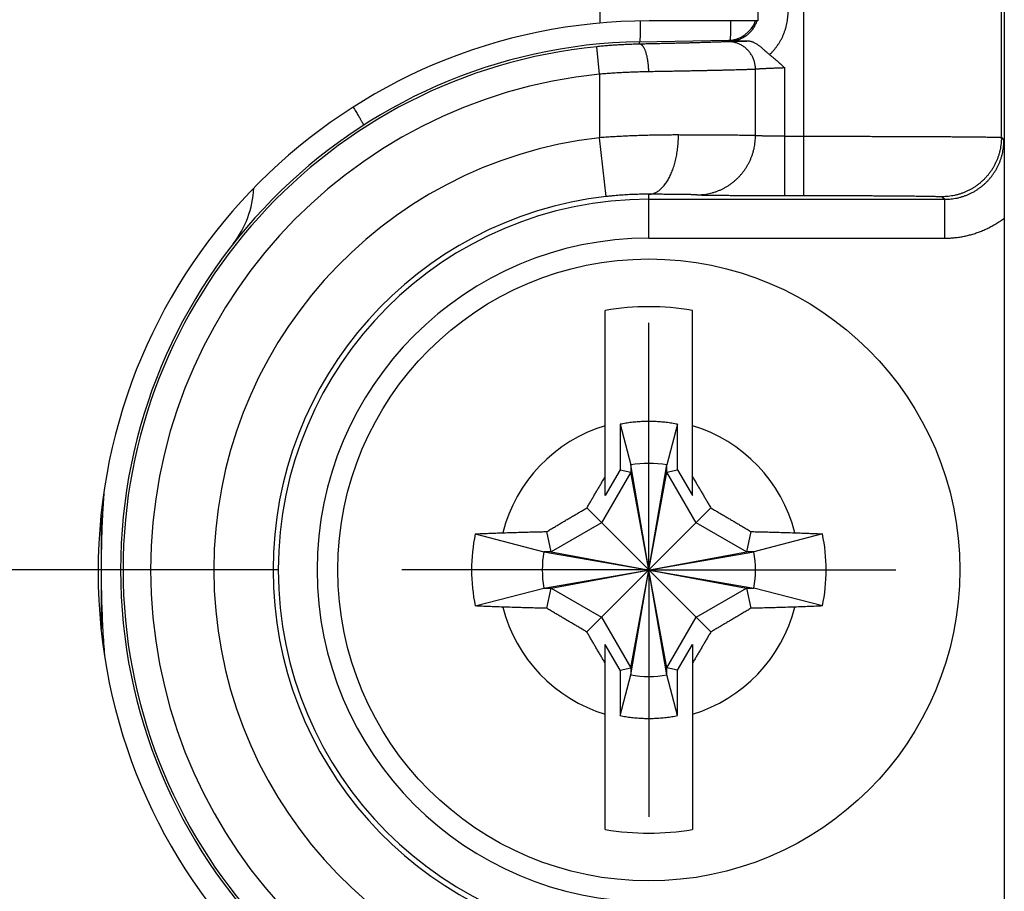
# Model space of a CAD drawing. Header units: inches. Extents: x 0 to 34, y 0 to 22.
# Tile 90 of 152: x 16.283 to 16.782, y 16.687 to 17.129. Entities that reach past the tile are written whole.
import ezdxf

# ---------------------------------------------------------------- set-up
doc = ezdxf.new("R2010")
doc.units = ezdxf.units.IN
doc.header["$LTSCALE"] = 1.87
doc.header["$MEASUREMENT"] = 0
doc.linetypes.add('CENTER', pattern=[0.6, 0.375, -0.075, 0.075, -0.075])
doc.layers.get('0').update_dxf_attribs({"linetype": 'CONTINUOUS'})
doc.layers.add('DEFAULT_1', color=7, linetype='CENTER')
doc.layers.add('DIMENSIONS', color=7, linetype='CONTINUOUS')
doc.styles.get("Standard").update_dxf_attribs({"font": 'txt', "width": 0.8})
doc.dimstyles.new('DIMSTYLE_1', dxfattribs={"dimtxt": 0.125, "dimasz": 0.18, "dimexe": 0.18, "dimexo": 0.0625, "dimgap": 0.09, "dimtad": 0, "dimtih": 1, "dimtoh": 1, "dimdec": 3, "dimzin": 4, "dimdsep": 46, "dimtxsty": 'STANDARD', "dimblk": '_FILLED', "dimblk1": '_FILLED', "dimblk2": '_FILLED', "dimcen": 0.09, "dimadec": 0, "dimazin": 0, "dimtp": 0.01, "dimtm": 0.01, "dimtfac": 1, "dimtdec": 3, "dimtofl": 0, "dimtmove": 0, "dimatfit": 3, "dimldrblk": '_FILLED', "dimfxl": 1, "dimtolj": 1, "dimtzin": 4, "dimarcsym": 0})

# ---------------------------------------------------------------- blocks, each defined once
blk = doc.blocks.new('_FILLED')
at = {"color": 0, "linetype": 'BYBLOCK'}
blk.add_solid([(0, 0), (-1, 0.1736111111), (-1, -0.1736111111)], dxfattribs=at)
blk = doc.blocks.new('*D10')
at = {"layer": 'DIMENSIONS', "color": 2, "linetype": 'CONTINUOUS'}
for p, q in [((12.9788026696, 17.5927657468), (12.9788026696, 17.9527657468)), ((14.8523026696, 17.5927657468), (12.8538026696, 17.5927657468)), ((16.4142026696, 16.8498991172), (12.8538026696, 16.8498991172)), ((12.9788026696, 16.8498991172), (12.9788026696, 16.4898991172))]:
    blk.add_line(p, q, dxfattribs=at)
at = {"layer": 'DIMENSIONS', "color": 2, "linetype": 'CONTINUOUS', "xscale": 0.18, "yscale": 0.18, "zscale": 0.18}
for p, rotation in [((12.9788026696, 17.5927657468), 270), ((12.9788026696, 16.8498991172), 90)]:
    blk.add_blockref('_FILLED', p, dxfattribs=dict(at, rotation=rotation))
at = {"layer": 'DIMENSIONS', "color": 2, "linetype": 'CONTINUOUS', "width": 0.8}
for s, p in [('.743', (12.6288026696, 17.3585667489)), ('[', (12.6288026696, 17.1710667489)), (']', (13.2288026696, 17.1710667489)), ('18.87', (12.7288026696, 17.1710667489))]:
    blk.add_text(s, height=0.125, dxfattribs=at).set_placement(p)

msp = doc.modelspace()

# ---------------------------------------------------------------- linework, layer by layer
at = {"color": 7, "linetype": 'CONTINUOUS'}
for p, q in [((16.6803152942, 17.0394958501), (16.6803152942, 17.5927657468)), ((16.7803114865, 17.068889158), (16.7803114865, 17.4927695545)), ((16.5769226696, 17.3613991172), (16.5769226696, 17.1267767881)), ((16.6569226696, 17.3613991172), (16.6569226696, 17.1278991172)), ((16.6569226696, 17.1278991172), (16.6019226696, 17.1278991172)), ((16.5971341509, 17.1173583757), (16.6420650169, 17.1181426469)), ((16.5971552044, 17.1161522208), (16.5971341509, 17.1173583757)), ((16.6425933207, 17.1176234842), (16.6420650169, 17.1181426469)), ((16.5768026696, 17.1009227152), (16.5754152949, 17.1148532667)), ((16.6557991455, 17.0698254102), (16.6557991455, 17.1033892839)), ((16.6706109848, 17.0394958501), (16.6706109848, 17.1041022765)), ((16.5768026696, 17.1009227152), (16.5768026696, 17.0687696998)), ((16.5802070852, 17.0389646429), (16.5768026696, 17.0687696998)), ((16.6706109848, 17.0694947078), (16.6803152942, 17.0694947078)), ((16.7803114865, 17.068889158), (16.78163238, 17.0675682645)), ((16.6018026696, 17.017885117), (16.6018026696, 17.0401355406)), ((16.6018026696, 17.0375694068), (16.7516335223, 17.0375694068)), ((16.6706109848, 17.0394958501), (16.6803152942, 17.0394958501)), ((16.7503126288, 17.0388903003), (16.7516335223, 17.0375694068)), ((16.7516335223, 17.017885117), (16.7516335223, 17.0375694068)), ((16.7818026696, 17.0280960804), (16.7818026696, 16.6717018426)), ((16.6018026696, 17.017885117), (16.7516335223, 17.017885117)), ((16.5797554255, 16.8875814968), (16.5797554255, 16.9813498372)), ((16.6238499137, 16.8875814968), (16.6238499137, 16.9813498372)), ((16.5872544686, 16.9236524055), (16.5872544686, 16.9005702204)), ((16.5872544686, 16.9236524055), (16.5926491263, 16.9030936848)), ((16.6163508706, 16.9236524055), (16.6109562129, 16.9030936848)), ((16.6163508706, 16.9005702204), (16.6163508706, 16.9236524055)), ((16.5926491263, 16.7967045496), (16.6109562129, 16.9030936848)), ((16.5926491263, 16.9030936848), (16.5926491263, 16.8994322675)), ((16.6109562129, 16.7967045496), (16.5926491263, 16.9030936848)), ((16.6109562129, 16.8994322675), (16.6109562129, 16.9030936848)), ((16.5926491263, 16.8994322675), (16.5778691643, 16.8738326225)), ((16.5872544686, 16.9005702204), (16.5797554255, 16.8875814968)), ((16.5872544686, 16.9005702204), (16.5926491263, 16.8994322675)), ((16.5926491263, 16.8003659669), (16.6109562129, 16.8994322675)), ((16.6109562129, 16.8003659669), (16.5926491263, 16.8994322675)), ((16.6109562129, 16.8994322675), (16.6163508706, 16.9005702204)), ((16.6257361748, 16.8738326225), (16.6109562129, 16.8994322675)), ((16.6163508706, 16.9005702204), (16.6238499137, 16.8875814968)), ((16.5704060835, 16.8185025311), (16.6331992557, 16.8812957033)), ((16.6331992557, 16.8185025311), (16.5704060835, 16.8812957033)), ((16.5778691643, 16.8738326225), (16.5522695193, 16.8590526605)), ((16.6513358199, 16.8590526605), (16.6257361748, 16.8738326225)), ((16.5139109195, 16.8681572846), (16.548608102, 16.8590526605)), ((16.5522695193, 16.8590526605), (16.5501047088, 16.8693153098)), ((16.6535006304, 16.8693153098), (16.6513358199, 16.8590526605)), ((16.6896944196, 16.8681572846), (16.6549972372, 16.8590526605)), ((16.548608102, 16.8590526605), (16.6549972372, 16.8407455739)), ((16.5522695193, 16.8590526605), (16.548608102, 16.8590526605)), ((16.548608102, 16.8407455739), (16.6549972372, 16.8590526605)), ((16.5522695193, 16.8590526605), (16.6513358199, 16.8407455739)), ((16.5522695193, 16.8407455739), (16.6513358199, 16.8590526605)), ((16.6549972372, 16.8590526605), (16.6513358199, 16.8590526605)), ((16.5139109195, 16.8316409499), (16.548608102, 16.8407455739)), ((16.548608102, 16.8407455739), (16.5522695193, 16.8407455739)), ((16.5501047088, 16.8304829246), (16.5522695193, 16.8407455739)), ((16.5522695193, 16.8407455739), (16.5778691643, 16.825965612)), ((16.6257361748, 16.825965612), (16.6513358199, 16.8407455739)), ((16.6513358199, 16.8407455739), (16.6535006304, 16.8304829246)), ((16.6513358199, 16.8407455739), (16.6549972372, 16.8407455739)), ((16.6896944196, 16.8316409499), (16.6549972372, 16.8407455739)), ((16.5778691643, 16.825965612), (16.5926491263, 16.8003659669)), ((16.6109562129, 16.8003659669), (16.6257361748, 16.825965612)), ((16.5797554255, 16.7184483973), (16.5797554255, 16.8122167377)), ((16.5872544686, 16.799228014), (16.5797554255, 16.8122167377)), ((16.6163508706, 16.799228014), (16.6238499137, 16.8122167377)), ((16.6238499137, 16.8122167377), (16.6238499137, 16.7184483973)), ((16.5872544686, 16.799228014), (16.5926491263, 16.8003659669)), ((16.5872544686, 16.799228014), (16.5872544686, 16.776145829)), ((16.5926491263, 16.8003659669), (16.5926491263, 16.7967045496)), ((16.6109562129, 16.7967045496), (16.6109562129, 16.8003659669)), ((16.6163508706, 16.799228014), (16.6109562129, 16.8003659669)), ((16.6163508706, 16.776145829), (16.6163508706, 16.799228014)), ((16.5872544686, 16.776145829), (16.5926491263, 16.7967045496)), ((16.6163508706, 16.776145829), (16.6109562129, 16.7967045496))]:
    msp.add_line(p, q, dxfattribs=at)
msp.add_circle((16.6018026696, 16.8498991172), 0.157480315, dxfattribs=at)
for centre, radius, start, end in [((16.6019226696, 16.8488991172), 0.279, 90, 270), ((16.6418026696, 17.1331403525), 0.015, 271, 339.5484200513), ((16.6018026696, 16.8498991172), 0.2675, 91, 269), ((16.6018026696, 16.8498991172), 0.266264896, 95.6874600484, 264.3125399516), ((16.6018026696, 16.8498991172), 0.2522654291, 95.6874600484, 264.3125399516), ((16.6018026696, 16.8498991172), 0.22029374, 96.5162406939, 263.4837593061), ((16.3518026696, 17.0456189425), 0.05, 322.2402057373, 357.2371366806), ((16.6018026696, 16.8498991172), 0.1902948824, 96.5162406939, 263.4837593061), ((16.6018026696, 16.8498991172), 0.1876702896, 90, 270), ((16.6018026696, 16.8498991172), 0.1679859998, 90, 270), ((16.6018026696, 16.8498991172), 0.1332868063, 80.4788277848, 99.5211722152), ((16.6018026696, 16.8498991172), 0.0762974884, 106.7959554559, 165.725538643), ((16.6018026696, 16.8498991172), 0.0762974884, 14.274461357, 73.2040445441), ((16.6018026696, 16.8498991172), 0.053976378, 80.2363529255, 99.7636470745), ((16.6018026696, 16.8498991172), 0.0897682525, 168.2645867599, 191.7354132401), ((16.6018026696, 16.8498991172), 0.0897682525, 348.2645867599, 11.7354132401), ((16.6018026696, 16.8498991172), 0.053976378, 170.2363529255, 189.7636470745), ((16.6018026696, 16.8498991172), 0.053976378, 350.2363529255, 9.7636470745), ((16.6018026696, 16.8498991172), 0.0762974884, 194.274461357, 253.2040445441), ((16.6018026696, 16.8498991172), 0.0762974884, 286.7959554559, 345.725538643), ((16.6018026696, 16.8498991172), 0.053976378, 260.2363529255, 279.7636470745), ((16.6018026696, 16.8498991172), 0.1332868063, 260.4788277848, 279.5211722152)]:
    msp.add_arc(centre, radius, start, end, dxfattribs=at)
for points, knots in [([(16.7818026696, 17.478974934), (16.7818026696, 17.428880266), (16.7818026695, 17.3286899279), (16.7818026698, 17.1784051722), (16.7818026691, 17.0782150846), (16.7818026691, 17.0281206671)], [0, 0, 0, 0, 0.3333316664, 0.6666700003, 1, 1, 1, 1]), ([(16.6629325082, 17.1108030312), (16.6633031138, 17.1111529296), (16.6640183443, 17.1118798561), (16.6650501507, 17.1130081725), (16.6660181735, 17.114191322), (16.66692543, 17.1154204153), (16.6677683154, 17.116693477), (16.6685450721, 17.1180067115), (16.6692534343, 17.1193568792), (16.6698915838, 17.1207406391), (16.6704586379, 17.1221545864), (16.6709536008, 17.1235957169), (16.6713753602, 17.1250611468), (16.6717225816, 17.1265477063), (16.6719935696, 17.1280516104), (16.6721875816, 17.1295682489), (16.672304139, 17.131092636), (16.6723303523, 17.1321114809), (16.6723304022, 17.1326206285)], [0, 0, 0, 0, 0.0626179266, 0.1252197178, 0.1877917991, 0.2503301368, 0.3128300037, 0.3752872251, 0.4376993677, 0.5000683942, 0.5624175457, 0.6247811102, 0.6871924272, 0.7496832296, 0.8122489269, 0.8748506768, 0.9374479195, 1, 1, 1, 1]), ([(16.5974857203, 17.1278607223), (16.5974850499, 17.1277276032), (16.5974819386, 17.1271448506), (16.5974751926, 17.1261417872), (16.59746356, 17.1248817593), (16.5974493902, 17.1237123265), (16.5974327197, 17.1226359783), (16.5974135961, 17.1216550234), (16.5973920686, 17.1207715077), (16.5973682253, 17.1199874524), (16.5973420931, 17.119304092), (16.5973139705, 17.1187241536), (16.5972835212, 17.1182451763), (16.5972524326, 17.1178779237), (16.597217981, 17.1175987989), (16.5971887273, 17.1174562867), (16.5971564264, 17.1173587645), (16.5971341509, 17.1173583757)], [0, 0, 0, 0, 0.0379381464, 0.1660812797, 0.2858697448, 0.3970488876, 0.4993826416, 0.592654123, 0.6766662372, 0.7512423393, 0.8162270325, 0.8714873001, 0.9169144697, 0.9524284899, 0.9779900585, 0.9936507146, 1, 1, 1, 1]), ([(16.6425933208, 17.117623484), (16.6429018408, 17.1176288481), (16.6435187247, 17.1176586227), (16.6444393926, 17.1177602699), (16.6453520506, 17.1179185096), (16.6462531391, 17.1181327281), (16.6471391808, 17.1184020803), (16.6480066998, 17.1187254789), (16.6488522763, 17.1191015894), (16.6496726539, 17.1195288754), (16.6504647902, 17.1200056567), (16.6512258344, 17.1205301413), (16.6519530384, 17.1211003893), (16.6526437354, 17.1217142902), (16.6532953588, 17.1223695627), (16.6539054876, 17.1230637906), (16.6544718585, 17.1237944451), (16.6549923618, 17.1245588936), (16.6554650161, 17.1253543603), (16.6558879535, 17.1261778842), (16.6562594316, 17.1270262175), (16.6564717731, 17.1276061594), (16.6565688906, 17.1278990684)], [0, 0, 0, 0, 0.0500544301, 0.1001097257, 0.1501637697, 0.200214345, 0.2502594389, 0.3002929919, 0.3503047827, 0.4002871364, 0.4502449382, 0.5001873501, 0.5501234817, 0.600058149, 0.6499942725, 0.6999355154, 0.7498889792, 0.7998621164, 0.8498622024, 0.8998916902, 0.9499418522, 1, 1, 1, 1]), ([(16.6431971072, 17.1278991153), (16.6431950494, 17.1275694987), (16.6431897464, 17.1268195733), (16.6431792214, 17.1256795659), (16.6431650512, 17.1245101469), (16.6431483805, 17.1234338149), (16.6431292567, 17.1224528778), (16.6431077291, 17.1215693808), (16.6430838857, 17.1207853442), (16.6430577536, 17.1201020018), (16.6430296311, 17.1195220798), (16.6429991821, 17.119043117), (16.6429680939, 17.1186758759), (16.6429336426, 17.1183967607), (16.6429064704, 17.1182643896), (16.6428815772, 17.1181859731), (16.6428761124, 17.1181760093)], [0, 0, 0, 0, 0.101615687, 0.2311915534, 0.3514542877, 0.4621485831, 0.5630399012, 0.6539151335, 0.734583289, 0.804876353, 0.8646505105, 0.9137882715, 0.9522030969, 0.9798525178, 0.9967923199, 1, 1, 1, 1]), ([(16.6417304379, 17.1173866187), (16.6415659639, 17.1173747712), (16.6411986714, 17.1173511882), (16.6405902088, 17.1173173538), (16.6398674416, 17.1172816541), (16.6390315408, 17.1172441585), (16.6380844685, 17.1172049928), (16.6370285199, 17.1171642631), (16.6358655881, 17.1171220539), (16.6345971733, 17.1170784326), (16.6332251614, 17.1170334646), (16.631752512, 17.1169872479), (16.6301826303, 17.1169398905), (16.6285183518, 17.11689148), (16.6267619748, 17.1168420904), (16.6249159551, 17.1167917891), (16.6229833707, 17.1167406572), (16.6209679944, 17.1166887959), (16.6188740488, 17.1166363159), (16.6167056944, 17.1165833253), (16.6144667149, 17.1165299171), (16.6121606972, 17.1164761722), (16.6097914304, 17.1164221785), (16.6073629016, 17.116368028), (16.6048792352, 17.1163138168), (16.6023448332, 17.116259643), (16.5997644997, 17.1162056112), (16.5980295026, 17.116169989), (16.5971552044, 17.1161522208)], [0, 0, 0, 0, 0.0110934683, 0.0247594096, 0.0409966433, 0.0597758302, 0.0810501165, 0.1047642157, 0.130866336, 0.1593365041, 0.1901457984, 0.2232164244, 0.2584560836, 0.2958058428, 0.3352262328, 0.3766610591, 0.4200408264, 0.4652841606, 0.5122881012, 0.5609528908, 0.6112013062, 0.6629557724, 0.7161297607, 0.7706324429, 0.8263729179, 0.8832554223, 0.9411704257, 1, 1, 1, 1]), ([(16.6417304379, 17.1173866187), (16.6418180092, 17.1173929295), (16.6420168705, 17.1174054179), (16.6423504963, 17.1174232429), (16.6427542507, 17.1174422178), (16.6432270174, 17.1174622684), (16.6437673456, 17.1174833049), (16.6443736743, 17.1175052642), (16.6450444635, 17.1175280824), (16.6457782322, 17.117551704), (16.6465734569, 17.1175760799), (16.6474283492, 17.1176011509), (16.6483406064, 17.1176268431), (16.6493072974, 17.1176530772), (16.6503250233, 17.1176797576), (16.6510201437, 17.1176974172), (16.6513756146, 17.1177063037)], [0, 0, 0, 0, 0.0272924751, 0.0619363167, 0.1038561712, 0.152938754, 0.2090293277, 0.2719461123, 0.3415416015, 0.4176670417, 0.5001588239, 0.5888560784, 0.6835275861, 0.7838496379, 0.889466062, 1, 1, 1, 1]), ([(16.6557987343, 17.1033892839), (16.6557982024, 17.1036853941), (16.6557785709, 17.1042777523), (16.6556935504, 17.1051625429), (16.6555532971, 17.1060402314), (16.6553583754, 17.1069072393), (16.6551095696, 17.1077600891), (16.6548078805, 17.1085953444), (16.6544545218, 17.109409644), (16.6540509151, 17.1101997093), (16.6535986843, 17.1109623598), (16.6530996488, 17.1116945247), (16.6525558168, 17.112393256), (16.6519693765, 17.1130557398), (16.651342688, 17.1136793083), (16.6506782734, 17.1142614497), (16.6499788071, 17.114799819), (16.6492471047, 17.1152922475), (16.6484861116, 17.1157367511), (16.6476988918, 17.1161315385), (16.6468886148, 17.1164750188), (16.6460585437, 17.1167658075), (16.6452120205, 17.1170027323), (16.6443524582, 17.1171848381), (16.6434833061, 17.1173113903), (16.6426081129, 17.1173818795), (16.642022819, 17.117391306), (16.6417304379, 17.1173866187)], [0, 0, 0, 0, 0.0402318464, 0.0804641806, 0.1206929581, 0.1609141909, 0.2011240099, 0.2413187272, 0.2814948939, 0.3216493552, 0.3617793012, 0.4018823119, 0.4419563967, 0.4820000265, 0.5220121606, 0.5619922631, 0.6019403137, 0.6418568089, 0.6817427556, 0.7215996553, 0.7614294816, 0.8012346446, 0.8410179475, 0.8807825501, 0.920531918, 0.9602697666, 1, 1, 1, 1]), ([(16.6513756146, 17.1177063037), (16.6507407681, 17.1176995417), (16.649405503, 17.117685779), (16.6473072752, 17.1176655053), (16.6450146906, 17.1176446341), (16.6434225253, 17.1176307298), (16.6425933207, 17.1176234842)], [0, 0, 0, 0, 0.2168638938, 0.4561255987, 0.7167485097, 1, 1, 1, 1]), ([(16.6629263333, 17.1108081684), (16.6627679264, 17.1109294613), (16.66244747, 17.1111848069), (16.6619648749, 17.1115911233), (16.661465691, 17.1120289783), (16.6609462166, 17.1124958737), (16.660402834, 17.1129887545), (16.6598335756, 17.1135018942), (16.6592407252, 17.1140247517), (16.6586300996, 17.114543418), (16.658008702, 17.1150439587), (16.6573822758, 17.1155151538), (16.6567556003, 17.1159483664), (16.6561343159, 17.1163363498), (16.6555241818, 17.1166740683), (16.6549313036, 17.1169587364), (16.6543609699, 17.1171903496), (16.6538161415, 17.1173718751), (16.653296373, 17.1175084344), (16.652797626, 17.1176058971), (16.6523147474, 17.1176694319), (16.6518424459, 17.117703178), (16.6515304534, 17.1177079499), (16.6513756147, 17.1177063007)], [0, 0, 0, 0, 0.0434219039, 0.0891593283, 0.1372920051, 0.1879299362, 0.2411717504, 0.296957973, 0.3547291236, 0.4132060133, 0.4713121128, 0.5283642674, 0.5837681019, 0.637067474, 0.6877161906, 0.7354657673, 0.7801191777, 0.8215998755, 0.8603645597, 0.8970006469, 0.9321279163, 0.9662987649, 1, 1, 1, 1]), ([(16.5971552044, 17.1161522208), (16.5962718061, 17.1161344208), (16.5944971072, 17.1160900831), (16.5918240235, 17.1159975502), (16.5891286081, 17.1158779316), (16.5864121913, 17.1157306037), (16.5836774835, 17.1155550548), (16.5809290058, 17.1153510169), (16.5781729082, 17.1151185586), (16.5763345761, 17.1149448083), (16.5754152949, 17.1148532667)], [0, 0, 0, 0, 0.1216810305, 0.2444727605, 0.3683361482, 0.4932368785, 0.6191051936, 0.745712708, 0.8727759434, 1, 1, 1, 1]), ([(16.6017684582, 17.102154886), (16.601763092, 17.1024473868), (16.6017466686, 17.1030313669), (16.6017049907, 17.1039042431), (16.6016464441, 17.1047702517), (16.6015712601, 17.1056259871), (16.6014797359, 17.1064680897), (16.6013722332, 17.1072932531), (16.601249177, 17.1080982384), (16.6011110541, 17.1088798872), (16.6009584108, 17.1096351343), (16.600791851, 17.1103610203), (16.6006120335, 17.1110547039), (16.600419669, 17.1117134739), (16.600215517, 17.112334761), (16.6000003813, 17.1129161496), (16.5997751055, 17.1134553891), (16.5995405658, 17.1139504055), (16.5992976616, 17.1143993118), (16.5990473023, 17.1148004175), (16.598790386, 17.1151522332), (16.5985277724, 17.1154534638), (16.5982602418, 17.1157029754), (16.597988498, 17.1158997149), (16.5977131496, 17.1160425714), (16.5974351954, 17.1161302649), (16.5972471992, 17.1161512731), (16.5971552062, 17.1161521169)], [0, 0, 0, 0, 0.0566869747, 0.1131931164, 0.169318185, 0.2248638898, 0.2796349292, 0.3334400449, 0.3860931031, 0.4374142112, 0.4872308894, 0.5353793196, 0.5817057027, 0.626067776, 0.668336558, 0.7083984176, 0.7461576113, 0.7815394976, 0.8144947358, 0.8450049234, 0.8730902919, 0.8988202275, 0.9223274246, 0.9438258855, 0.9636308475, 0.9821739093, 1, 1, 1, 1]), ([(16.6629325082, 17.1108030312), (16.6633151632, 17.1105100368), (16.6640518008, 17.1099304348), (16.6651087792, 17.1090585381), (16.666099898, 17.1082105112), (16.6670414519, 17.1073816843), (16.6679492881, 17.1065644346), (16.6688382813, 17.1057499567), (16.6697235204, 17.1049296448), (16.6703136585, 17.104379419), (16.6706109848, 17.1041022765)], [0, 0, 0, 0, 0.141813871, 0.2757749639, 0.4031559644, 0.5256225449, 0.6448723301, 0.7625808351, 0.8803973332, 1, 1, 1, 1]), ([(16.6017685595, 17.102154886), (16.6007576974, 17.1021379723), (16.598724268, 17.1020958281), (16.5956585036, 17.1020080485), (16.5925626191, 17.1018944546), (16.5894413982, 17.1017547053), (16.5862996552, 17.1015883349), (16.5831423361, 17.1013949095), (16.579974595, 17.1011741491), (16.5778605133, 17.1010096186), (16.5768026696, 17.1009227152)], [0, 0, 0, 0, 0.1213173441, 0.2440547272, 0.3680294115, 0.4930599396, 0.6189628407, 0.7455529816, 0.8726343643, 1, 1, 1, 1]), ([(16.6557991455, 17.1033892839), (16.6556068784, 17.1033778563), (16.6551792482, 17.103355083), (16.6544735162, 17.1033225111), (16.6536399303, 17.1032882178), (16.6526798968, 17.1032522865), (16.6515950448, 17.1032148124), (16.6503872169, 17.1031758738), (16.6490583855, 17.1031355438), (16.6476106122, 17.1030938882), (16.646046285, 17.1030509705), (16.6443683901, 17.1030068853), (16.6425803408, 17.1029617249), (16.6406853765, 17.1029155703), (16.6386862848, 17.1028684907), (16.636585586, 17.1028205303), (16.6343859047, 17.1027717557), (16.6320904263, 17.1027222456), (16.6297031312, 17.1026720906), (16.6272285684, 17.1026213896), (16.6246711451, 17.1025702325), (16.6220349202, 17.1025186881), (16.6193240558, 17.1024668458), (16.6165431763, 17.1024147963), (16.6136971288, 17.1023626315), (16.6107906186, 17.1023104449), (16.6078282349, 17.1022583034), (16.6048146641, 17.102206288), (16.6027890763, 17.1021719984), (16.6017685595, 17.102154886)], [0, 0, 0, 0, 0.0106912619, 0.023770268, 0.0392155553, 0.0570012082, 0.0770973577, 0.0994697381, 0.1240805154, 0.1508925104, 0.1798664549, 0.2109463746, 0.2440617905, 0.2791497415, 0.3161638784, 0.3550588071, 0.3957864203, 0.4382945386, 0.4825066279, 0.5283304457, 0.5756822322, 0.6244933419, 0.6746908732, 0.7261853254, 0.7788823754, 0.8326967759, 0.8875468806, 0.9433448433, 1, 1, 1, 1]), ([(16.6706109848, 17.1041021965), (16.6703040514, 17.1040918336), (16.6696913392, 17.1040709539), (16.668775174, 17.1040386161), (16.667865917, 17.1040055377), (16.6669669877, 17.103971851), (16.6660817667, 17.1039378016), (16.6652135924, 17.1039033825), (16.6643657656, 17.1038687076), (16.6635415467, 17.1038339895), (16.6627441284, 17.1037994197), (16.661976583, 17.1037649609), (16.6612418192, 17.1037308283), (16.6605425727, 17.1036972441), (16.6598813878, 17.1036641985), (16.6592606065, 17.1036318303), (16.658682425, 17.1036003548), (16.6581489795, 17.1035697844), (16.657662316, 17.1035402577), (16.6572243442, 17.1035119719), (16.6568367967, 17.1034849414), (16.6565011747, 17.1034593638), (16.6562187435, 17.1034353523), (16.6559905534, 17.1034130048), (16.6558567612, 17.1033973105), (16.6557991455, 17.1033892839)], [0, 0, 0, 0, 0.0621226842, 0.1240129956, 0.1854397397, 0.2461712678, 0.3059784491, 0.3646370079, 0.4219258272, 0.4776224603, 0.5315100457, 0.5833811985, 0.633039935, 0.6803002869, 0.7249896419, 0.7669530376, 0.8060440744, 0.8421188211, 0.8750366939, 0.9046684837, 0.9308972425, 0.953620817, 0.9727554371, 0.9882327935, 1, 1, 1, 1]), ([(16.4520729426, 17.0842131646), (16.4521752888, 17.0840467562), (16.4525104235, 17.0835013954), (16.4530620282, 17.0826011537), (16.4537108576, 17.0815371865), (16.4543105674, 17.0805483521), (16.4548599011, 17.0796367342), (16.4553576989, 17.0788042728), (16.4558029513, 17.0780526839), (16.4561946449, 17.077383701), (16.4565322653, 17.0767983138), (16.4568143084, 17.0762990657), (16.45704268, 17.0758833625), (16.4572106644, 17.0755620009), (16.4573341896, 17.0753116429), (16.4573824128, 17.0751820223), (16.457415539, 17.0750848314), (16.4573979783, 17.0750736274)], [0, 0, 0, 0, 0.0553377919, 0.1813140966, 0.2990611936, 0.4083313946, 0.508895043, 0.6005410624, 0.6830775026, 0.7563321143, 0.8201530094, 0.8744095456, 0.9189937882, 0.9538235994, 0.9788513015, 0.9940996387, 1, 1, 1, 1]), ([(16.6168026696, 17.0701343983), (16.6158600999, 17.0701373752), (16.6139546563, 17.0701382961), (16.6110678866, 17.0701241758), (16.6081257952, 17.0700938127), (16.6051339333, 17.0700464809), (16.6020974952, 17.0699814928), (16.5990210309, 17.0698981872), (16.5959091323, 17.0697957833), (16.5927674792, 17.0696741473), (16.5896025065, 17.0695331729), (16.5864197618, 17.0693727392), (16.5832231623, 17.0691928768), (16.5800157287, 17.0689925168), (16.5778745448, 17.0688463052), (16.5768026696, 17.0687696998)], [0, 0, 0, 0, 0.0706358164, 0.1427917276, 0.2163339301, 0.2911245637, 0.3670265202, 0.4439332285, 0.5217557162, 0.6003547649, 0.6795414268, 0.7591701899, 0.8391687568, 0.9194696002, 1, 1, 1, 1]), ([(16.6018026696, 17.0401355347), (16.6020636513, 17.0401394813), (16.6025881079, 17.0401748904), (16.6033704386, 17.0403098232), (16.6041482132, 17.0405262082), (16.6049191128, 17.0408233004), (16.6056810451, 17.0412001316), (16.6064319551, 17.0416555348), (16.6071698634, 17.0421881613), (16.6078928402, 17.0427964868), (16.6085990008, 17.0434788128), (16.6092865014, 17.044233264), (16.6099535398, 17.0450577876), (16.6105983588, 17.0459501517), (16.6112192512, 17.0469079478), (16.6118145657, 17.0479285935), (16.6123827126, 17.0490093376), (16.6129221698, 17.0501472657), (16.6134314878, 17.0513393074), (16.6139092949, 17.0525822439), (16.6143543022, 17.053872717), (16.6147653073, 17.0552072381), (16.6151411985, 17.0565821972), (16.6154809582, 17.0579938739), (16.6157836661, 17.0594384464), (16.6160485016, 17.0609120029), (16.6162747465, 17.0624105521), (16.6164617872, 17.0639300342), (16.6166091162, 17.0654663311), (16.6167163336, 17.067015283), (16.6167831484, 17.068572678), (16.6168006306, 17.0696134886), (16.616802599, 17.0701343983)], [0, 0, 0, 0, 0.021599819, 0.0434072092, 0.065588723, 0.0882987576, 0.1116757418, 0.1358397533, 0.1608914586, 0.1869121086, 0.2139643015, 0.2420931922, 0.2713279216, 0.3016831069, 0.3331602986, 0.3657493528, 0.3994296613, 0.4341712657, 0.4699358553, 0.5066776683, 0.5443442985, 0.5828774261, 0.6222134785, 0.6622842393, 0.7030174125, 0.7443371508, 0.7861645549, 0.8284181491, 0.8710143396, 0.9138678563, 0.9568921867, 1, 1, 1, 1]), ([(16.6557991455, 17.0698253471), (16.6556074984, 17.069831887), (16.6551814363, 17.0698445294), (16.6544785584, 17.0698613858), (16.6536486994, 17.0698782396), (16.6526932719, 17.0698949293), (16.6516139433, 17.0699114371), (16.6504125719, 17.0699277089), (16.6490911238, 17.0699437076), (16.6476516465, 17.0699594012), (16.6460964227, 17.0699747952), (16.6444281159, 17.0699898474), (16.6426497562, 17.0700045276), (16.6407644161, 17.070018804), (16.6387750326, 17.0700326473), (16.6366845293, 17.0700460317), (16.6344963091, 17.0700589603), (16.6322143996, 17.0700714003), (16.6298431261, 17.0700833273), (16.6273865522, 17.0700947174), (16.6248483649, 17.0701055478), (16.6222321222, 17.0701158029), (16.6195415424, 17.0701254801), (16.6177234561, 17.0701314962), (16.6168026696, 17.0701343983)], [0, 0, 0, 0, 0.0147513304, 0.0327895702, 0.0540853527, 0.0786025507, 0.1062984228, 0.1371239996, 0.1710283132, 0.207960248, 0.2478645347, 0.2906721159, 0.3363024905, 0.3846722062, 0.4357089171, 0.4893425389, 0.545490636, 0.6040440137, 0.6648844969, 0.7279067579, 0.7930217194, 0.8601401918, 0.9291667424, 1, 1, 1, 1]), ([(16.6261752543, 17.0398265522), (16.6266917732, 17.0398272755), (16.6277250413, 17.039856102), (16.6292704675, 17.0399813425), (16.6308074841, 17.0401882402), (16.6323318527, 17.0404762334), (16.6338394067, 17.0408445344), (16.6353260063, 17.0412921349), (16.6367875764, 17.0418178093), (16.6382201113, 17.0424201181), (16.639619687, 17.0430974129), (16.6409824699, 17.0438478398), (16.6423047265, 17.0446693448), (16.6435828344, 17.0455596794), (16.6448132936, 17.0465164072), (16.6459927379, 17.0475369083), (16.6471179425, 17.0486183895), (16.6481858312, 17.0497578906), (16.6491934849, 17.0509522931), (16.6501381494, 17.0521983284), (16.6510172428, 17.0534925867), (16.6518283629, 17.0548315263), (16.6525692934, 17.0562114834), (16.6532380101, 17.0576286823), (16.6538326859, 17.0590792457), (16.6543516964, 17.0605592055), (16.6547936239, 17.0620645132), (16.6551572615, 17.0635910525), (16.6554416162, 17.0651346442), (16.655645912, 17.0666910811), (16.6557695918, 17.0682560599), (16.6557980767, 17.0693023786), (16.6557988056, 17.06982546)], [0, 0, 0, 0, 0.0331088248, 0.0662214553, 0.0993421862, 0.1324729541, 0.165615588, 0.1987717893, 0.2319431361, 0.2651311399, 0.2983371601, 0.3315623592, 0.3648076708, 0.398073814, 0.4313613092, 0.4646705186, 0.4980015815, 0.5313543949, 0.5647286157, 0.5981236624, 0.6315387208, 0.6649727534, 0.6984245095, 0.7318925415, 0.7653752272, 0.7988707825, 0.832377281, 0.8658926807, 0.8994148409, 0.9329415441, 0.9664705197, 1, 1, 1, 1]), ([(16.6706109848, 17.0694947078), (16.6703042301, 17.0694946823), (16.6696918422, 17.0694951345), (16.6687760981, 17.069497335), (16.6678671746, 17.0695010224), (16.6669684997, 17.0695061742), (16.6660834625, 17.0695127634), (16.6652154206, 17.0695207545), (16.6643677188, 17.0695301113), (16.6635436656, 17.0695407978), (16.662746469, 17.0695527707), (16.6619791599, 17.0695659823), (16.6612445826, 17.0695803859), (16.6605453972, 17.0695959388), (16.6598841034, 17.0696125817), (16.6592630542, 17.0696302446), (16.6586845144, 17.0696488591), (16.6581506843, 17.0696683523), (16.6576636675, 17.0696886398), (16.6572253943, 17.0697096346), (16.6568375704, 17.0697312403), (16.6565016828, 17.0697533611), (16.6562189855, 17.0697758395), (16.6559905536, 17.0697985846), (16.6558566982, 17.0698159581), (16.6557991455, 17.0698254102)], [0, 0, 0, 0, 0.0620971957, 0.123967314, 0.185377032, 0.2460944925, 0.3058914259, 0.3645424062, 0.421821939, 0.4775043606, 0.5313716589, 0.5832187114, 0.6328557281, 0.6801025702, 0.724791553, 0.7667654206, 0.8058738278, 0.8419672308, 0.8749017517, 0.904546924, 0.930789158, 0.9535305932, 0.9726877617, 0.9881933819, 1, 1, 1, 1]), ([(16.6803152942, 17.0694947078), (16.6816179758, 17.0694947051), (16.6842210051, 17.0694943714), (16.6881201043, 17.0694929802), (16.6920063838, 17.0694906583), (16.6958740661, 17.0694874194), (16.6997175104, 17.06948326), (16.7035311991, 17.0694781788), (16.7073095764, 17.0694721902), (16.7110469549, 17.0694653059), (16.7147375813, 17.0694575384), (16.7183758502, 17.0694488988), (16.721956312, 17.0694394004), (16.7254734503, 17.0694290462), (16.7289215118, 17.06941786), (16.7322945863, 17.0694058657), (16.7355871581, 17.0693930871), (16.7387944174, 17.069379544), (16.7419121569, 17.0693652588), (16.7449361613, 17.0693502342), (16.7478619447, 17.0693344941), (16.7506848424, 17.0693180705), (16.7534003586, 17.0693009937), (16.7560042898, 17.0692832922), (16.7584927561, 17.0692649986), (16.7608622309, 17.0692461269), (16.7631094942, 17.0692266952), (16.7652314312, 17.0692067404), (16.7672247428, 17.0691862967), (16.7690860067, 17.0691654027), (16.7708119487, 17.0691441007), (16.7723997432, 17.0691224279), (16.7738469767, 17.0691003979), (16.7751515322, 17.0690780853), (16.776311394, 17.0690554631), (16.7773249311, 17.0690328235), (16.7781901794, 17.0690095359), (16.7789071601, 17.0689877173), (16.77947135, 17.0689620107), (16.7798906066, 17.0689464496), (16.7801458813, 17.0689125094), (16.7802804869, 17.0689105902), (16.7803114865, 17.068889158)], [0, 0, 0, 0, 0.0390789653, 0.07808792, 0.1169685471, 0.1556629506, 0.1941140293, 0.2322675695, 0.2700693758, 0.3074611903, 0.3443848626, 0.3807842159, 0.4166054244, 0.4517950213, 0.4862948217, 0.5200438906, 0.552984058, 0.585068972, 0.6162588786, 0.6465136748, 0.675786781, 0.7040303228, 0.7311988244, 0.7572507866, 0.7821470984, 0.8058519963, 0.8283345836, 0.8495649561, 0.8695105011, 0.888134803, 0.9054042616, 0.9212907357, 0.9357712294, 0.9488247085, 0.9604313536, 0.9705731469, 0.9792347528, 0.9864042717, 0.9920716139, 0.9962284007, 0.9988694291, 1, 1, 1, 1]), ([(16.7803114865, 17.068889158), (16.7803114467, 17.0683656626), (16.7802839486, 17.0673184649), (16.78016056, 17.0657521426), (16.779955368, 17.0641943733), (16.7796689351, 17.0626494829), (16.7793020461, 17.0611216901), (16.7788557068, 17.0596151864), (16.7783311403, 17.0581340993), (16.7777297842, 17.0566824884), (16.7770532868, 17.0552643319), (16.7763035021, 17.0538835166), (16.775482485, 17.0525438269), (16.7745924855, 17.0512489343), (16.7736359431, 17.0500023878), (16.7726154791, 17.0488076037), (16.7715338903, 17.0476678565), (16.7703941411, 17.0465862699), (16.769199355, 17.0455658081), (16.7679528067, 17.044609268), (16.7666579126, 17.0437192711), (16.7653182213, 17.0428982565), (16.7639374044, 17.0421484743), (16.7625192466, 17.0414719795), (16.7610676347, 17.0408706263), (16.7595865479, 17.040346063), (16.7580800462, 17.0398997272), (16.7565522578, 17.039532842), (16.7550073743, 17.0392464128), (16.7534496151, 17.039041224), (16.7518833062, 17.0389178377), (16.7508361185, 17.0388903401), (16.7503126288, 17.0388903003)], [0, 0, 0, 0, 0.0333326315, 0.066665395, 0.0999982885, 0.1333313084, 0.1666644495, 0.1999977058, 0.2333310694, 0.2666645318, 0.2999980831, 0.3333317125, 0.3666654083, 0.3999991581, 0.4333329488, 0.4666667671, 0.5000005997, 0.5333344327, 0.5666682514, 0.6000020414, 0.633335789, 0.6666694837, 0.7000031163, 0.7333366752, 0.7666701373, 0.8000034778, 0.8333366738, 0.8666697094, 0.9000025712, 0.9333352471, 0.9666677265, 1, 1, 1, 1]), ([(16.7516335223, 17.0375694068), (16.752157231, 17.0375693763), (16.7532048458, 17.0375967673), (16.7547717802, 17.0377200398), (16.7563301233, 17.037925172), (16.7578755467, 17.0382115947), (16.7594038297, 17.0385785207), (16.7609107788, 17.0390249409), (16.7623922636, 17.0395496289), (16.763844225, 17.0401511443), (16.7652626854, 17.0408278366), (16.7666437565, 17.0415778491), (16.7679836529, 17.0423991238), (16.7692787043, 17.0432894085), (16.7705253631, 17.0442462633), (16.7717202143, 17.0452670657), (16.7728599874, 17.0463490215), (16.7739415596, 17.0474891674), (16.7749619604, 17.048684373), (16.7759183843, 17.0499313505), (16.7768082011, 17.0512266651), (16.7776289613, 17.0525667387), (16.7783784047, 17.0539478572), (16.7790544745, 17.0553661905), (16.7796553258, 17.0568178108), (16.780179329, 17.058298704), (16.7806250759, 17.0598047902), (16.7809913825, 17.0613319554), (16.7812772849, 17.0628760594), (16.7814820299, 17.0644329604), (16.7816050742, 17.0659984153), (16.781632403, 17.0670450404), (16.7816323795, 17.067568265)], [0, 0, 0, 0, 0.0333446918, 0.0666886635, 0.1000319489, 0.1333744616, 0.1667163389, 0.2000576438, 0.2333982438, 0.2667382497, 0.3000778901, 0.3334170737, 0.3667557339, 0.4000941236, 0.4334323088, 0.4667702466, 0.5001081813, 0.533446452, 0.5667847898, 0.6001227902, 0.6334603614, 0.6667969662, 0.7001315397, 0.7334632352, 0.7667914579, 0.8001155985, 0.8334351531, 0.8667504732, 0.9000629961, 0.9333743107, 0.9666861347, 1, 1, 1, 1]), ([(16.78163238, 17.0675682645), (16.7816413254, 17.0663025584), (16.7816583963, 17.0638847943), (16.781682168, 17.0604113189), (16.7817028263, 17.0572309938), (16.7817206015, 17.0543035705), (16.7817357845, 17.0515968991), (16.7817486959, 17.0490819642), (16.7817596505, 17.0467300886), (16.7817689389, 17.044512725), (16.7817767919, 17.0424061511), (16.781783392, 17.040390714), (16.7817888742, 17.0384527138), (16.781793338, 17.0365835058), (16.7817968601, 17.0347788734), (16.7817995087, 17.0330351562), (16.7818013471, 17.031347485), (16.7818024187, 17.0297154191), (16.7818026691, 17.0286454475), (16.7818026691, 17.0281206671)], [0, 0, 0, 0, 0.0962585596, 0.1838740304, 0.2641618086, 0.3381253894, 0.4065068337, 0.4700057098, 0.5293871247, 0.5853674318, 0.6386362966, 0.6895918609, 0.7386409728, 0.7860205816, 0.8317443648, 0.8758823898, 0.9186293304, 0.960090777, 1, 1, 1, 1]), ([(16.6018026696, 17.0401355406), (16.601283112, 17.0401385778), (16.6002341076, 17.040140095), (16.5986471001, 17.0401284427), (16.5970344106, 17.040102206), (16.5953998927, 17.0400608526), (16.593747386, 17.0400039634), (16.5920807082, 17.0399312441), (16.5904030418, 17.0398425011), (16.5887164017, 17.0397375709), (16.5870219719, 17.0396162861), (16.5853212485, 17.0394785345), (16.5836166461, 17.0393243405), (16.5819111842, 17.0391538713), (16.5807748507, 17.039029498), (16.5802070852, 17.0389646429)], [0, 0, 0, 0, 0.0720283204, 0.1454230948, 0.2200125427, 0.295624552, 0.3720882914, 0.4492346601, 0.5268952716, 0.6049876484, 0.6835049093, 0.7623943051, 0.8415302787, 0.9207779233, 1, 1, 1, 1]), ([(16.626175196, 17.0398265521), (16.6260348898, 17.0398342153), (16.6257180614, 17.0398487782), (16.6251889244, 17.03986823), (16.6245528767, 17.0398875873), (16.6238118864, 17.0399067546), (16.6229682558, 17.03992564), (16.6220239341, 17.0399441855), (16.6209804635, 17.0399623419), (16.6198395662, 17.0399800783), (16.6186037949, 17.0399973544), (16.6172763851, 17.040014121), (16.6158607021, 17.040030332), (16.6143600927, 17.0400459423), (16.6127778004, 17.0400609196), (16.611116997, 17.0400752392), (16.6093811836, 17.0400888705), (16.6075746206, 17.040101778), (16.605702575, 17.0401139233), (16.6037712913, 17.040125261), (16.6024646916, 17.0401322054), (16.6018026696, 17.0401355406)], [0, 0, 0, 0, 0.0172939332, 0.0390335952, 0.0651671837, 0.0956113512, 0.1302613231, 0.1690229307, 0.2118560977, 0.258705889, 0.3094558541, 0.3639635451, 0.4220899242, 0.483702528, 0.5486611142, 0.6168393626, 0.6881135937, 0.7623030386, 0.8391878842, 0.9185205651, 1, 1, 1, 1]), ([(16.626175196, 17.0398265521), (16.6263028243, 17.0398195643), (16.6265906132, 17.0398064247), (16.627070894, 17.0397887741), (16.6276477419, 17.0397712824), (16.6283200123, 17.0397539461), (16.6290862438, 17.0397368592), (16.6299448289, 17.039720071), (16.6308938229, 17.0397036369), (16.6319309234, 17.0396875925), (16.6330536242, 17.0396719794), (16.6342594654, 17.0396568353), (16.635545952, 17.0396421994), (16.6369103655, 17.039628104), (16.6383496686, 17.0396145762), (16.6398605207, 17.0396016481), (16.6414394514, 17.0395893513), (16.6430830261, 17.0395777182), (16.6447878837, 17.0395667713), (16.6465503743, 17.0395565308), (16.6483663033, 17.0395470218), (16.6502312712, 17.0395382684), (16.6521411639, 17.0395302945), (16.6540921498, 17.0395231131), (16.6560801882, 17.0395167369), (16.6581007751, 17.039511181), (16.6601489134, 17.0395064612), (16.6622192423, 17.0395025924), (16.6643061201, 17.0394995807), (16.6664038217, 17.0394974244), (16.6685066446, 17.0394961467), (16.6699095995, 17.0394958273), (16.6706109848, 17.0394958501)], [0, 0, 0, 0, 0.0086289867, 0.0194479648, 0.0324450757, 0.0475891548, 0.0648473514, 0.0841854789, 0.1055625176, 0.1289226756, 0.1542075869, 0.1813623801, 0.2103343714, 0.2410627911, 0.2734776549, 0.3075047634, 0.3430628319, 0.3800731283, 0.4184638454, 0.4581586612, 0.4990593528, 0.5410573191, 0.5840624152, 0.6279956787, 0.672767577, 0.7182738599, 0.7644042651, 0.8110359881, 0.8580402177, 0.9052877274, 0.9526500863, 1, 1, 1, 1]), ([(16.6803152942, 17.0394958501), (16.6813021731, 17.0394958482), (16.6832736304, 17.03949547), (16.6862255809, 17.0394938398), (16.6891652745, 17.039491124), (16.6920873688, 17.0394873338), (16.6949866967, 17.0394824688), (16.6978584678, 17.0394765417), (16.7006983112, 17.0394695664), (16.703502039, 17.0394615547), (16.7062652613, 17.0394525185), (16.708983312, 17.0394424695), (16.7116512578, 17.0394314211), (16.7142639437, 17.039419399), (16.7168160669, 17.03940643), (16.7193025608, 17.0393925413), (16.7217188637, 17.0393777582), (16.7240609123, 17.0393621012), (16.7263248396, 17.0393455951), (16.7285068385, 17.0393282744), (16.7306031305, 17.0393101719), (16.7326099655, 17.0392913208), (16.7345236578, 17.0392717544), (16.736340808, 17.0392515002), (16.7380583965, 17.0392305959), (16.7396736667, 17.0392090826), (16.7411837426, 17.0391870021), (16.742585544, 17.0391644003), (16.7438760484, 17.0391413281), (16.7450527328, 17.0391178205), (16.7461136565, 17.039093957), (16.747057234, 17.0390697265), (16.7478822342, 17.0390453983), (16.7485866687, 17.0390204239), (16.7491707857, 17.0389966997), (16.7496291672, 17.0389694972), (16.7499721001, 17.0389513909), (16.7501763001, 17.0389170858), (16.7502902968, 17.0389120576), (16.7503126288, 17.0388903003)], [0, 0, 0, 0, 0.0422899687, 0.0844813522, 0.1264976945, 0.1682624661, 0.2096997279, 0.2507405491, 0.2913245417, 0.3313937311, 0.3708870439, 0.4097354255, 0.4478690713, 0.4852154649, 0.5216960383, 0.5572346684, 0.5917689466, 0.625241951, 0.6575989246, 0.6887858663, 0.7187484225, 0.7474330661, 0.7747870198, 0.8007586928, 0.8253068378, 0.8483949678, 0.8699827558, 0.8900238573, 0.9084730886, 0.9252925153, 0.9404575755, 0.9539470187, 0.9657416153, 0.9758215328, 0.9841652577, 0.9907567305, 0.9955907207, 0.9986639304, 1, 1, 1, 1]), ([(16.7516335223, 17.017885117), (16.7524036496, 17.0178851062), (16.7539461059, 17.0179209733), (16.7562568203, 17.0180826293), (16.758561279, 17.0183523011), (16.7608522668, 17.0187294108), (16.7631227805, 17.0192131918), (16.7653669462, 17.0198021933), (16.767580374, 17.0204948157), (16.7697595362, 17.0212900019), (16.7718999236, 17.0221865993), (16.7739959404, 17.0231820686), (16.7760411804, 17.0242728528), (16.778028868, 17.025455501), (16.7799547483, 17.02672459), (16.7811939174, 17.0276309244), (16.7818026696, 17.0280960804)], [0, 0, 0, 0, 0.0712635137, 0.1427084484, 0.2142699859, 0.2858822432, 0.3574792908, 0.4290091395, 0.5005009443, 0.572014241, 0.643585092, 0.715157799, 0.7866540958, 0.8579959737, 0.9291067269, 1, 1, 1, 1]), ([(16.6163508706, 16.9236524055), (16.6153935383, 16.9238425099), (16.613471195, 16.9241852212), (16.6105698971, 16.9245858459), (16.6076550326, 16.9248724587), (16.6047311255, 16.9250446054), (16.6018026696, 16.9251020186), (16.5988742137, 16.9250446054), (16.5959503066, 16.9248724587), (16.5930354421, 16.9245858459), (16.5901341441, 16.9241852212), (16.5882118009, 16.9238425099), (16.5872544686, 16.9236524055)], [0, 0, 0, 0, 0.099996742, 0.1999946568, 0.2999941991, 0.3999958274, 0.4999999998, 0.6000041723, 0.7000058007, 0.800005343, 0.9000032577, 1, 1, 1, 1]), ([(16.5704060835, 16.8812957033), (16.5707485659, 16.881882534), (16.5714325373, 16.883053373), (16.5724584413, 16.8848061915), (16.5734835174, 16.8865542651), (16.5745099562, 16.8883013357), (16.5755401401, 16.8900514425), (16.5765769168, 16.8918093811), (16.5776236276, 16.8935807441), (16.5786839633, 16.8953716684), (16.5793963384, 16.8965725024), (16.5797554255, 16.8971772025)], [0, 0, 0, 0, 0.1106060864, 0.2207338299, 0.3306129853, 0.44048451, 0.5505837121, 0.6611979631, 0.7727126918, 0.8855158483, 1, 1, 1, 1]), ([(16.6238499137, 16.8971772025), (16.6242089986, 16.896572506), (16.6249213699, 16.8953716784), (16.6259817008, 16.8935807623), (16.6270284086, 16.8918094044), (16.6280651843, 16.8900514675), (16.6290953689, 16.8883013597), (16.6301218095, 16.8865542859), (16.6311468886, 16.8848062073), (16.6321727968, 16.8830533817), (16.6328567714, 16.8818825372), (16.6331992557, 16.8812957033)], [0, 0, 0, 0, 0.1144834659, 0.2272860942, 0.3388004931, 0.44941464, 0.5595139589, 0.6693856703, 0.7792651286, 0.88939331, 1, 1, 1, 1]), ([(16.3258600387, 16.889250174), (16.3256033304, 16.8857624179), (16.3250945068, 16.8776337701), (16.3246078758, 16.8645102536), (16.324447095, 16.8548759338), (16.3244470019, 16.8498882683)], [0, 0, 0, 0, 0.2663119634, 0.6201737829, 1, 1, 1, 1]), ([(16.5501047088, 16.8693153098), (16.5507600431, 16.8697063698), (16.5520550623, 16.8704783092), (16.5539774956, 16.8716217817), (16.5558614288, 16.8727400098), (16.5577152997, 16.8738381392), (16.5595469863, 16.8749209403), (16.5613636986, 16.8759927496), (16.5631715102, 16.8770572), (16.5649756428, 16.8781173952), (16.5667806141, 16.8791760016), (16.5685906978, 16.880235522), (16.5697999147, 16.8809419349), (16.5704060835, 16.8812957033)], [0, 0, 0, 0, 0.0971216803, 0.1918691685, 0.2846663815, 0.3759347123, 0.4660867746, 0.5554607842, 0.6443768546, 0.7330775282, 0.8217734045, 0.9106791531, 1, 1, 1, 1]), ([(16.6331992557, 16.8812957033), (16.6338111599, 16.8809385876), (16.6350309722, 16.8802259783), (16.6368555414, 16.8791579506), (16.6386721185, 16.8780924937), (16.6404847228, 16.8770272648), (16.6422976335, 16.8759597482), (16.644115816, 16.8748870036), (16.6459450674, 16.8738055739), (16.6477922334, 16.8727113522), (16.6496647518, 16.8715998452), (16.6515705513, 16.8704662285), (16.6528526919, 16.8697019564), (16.6535006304, 16.8693153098)], [0, 0, 0, 0, 0.0901659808, 0.1797886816, 0.2690603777, 0.3581834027, 0.4473553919, 0.5368083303, 0.6268471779, 0.7177941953, 0.8100383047, 0.9039744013, 1, 1, 1, 1]), ([(16.5139109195, 16.8681572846), (16.5150480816, 16.8682113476), (16.5173395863, 16.8683156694), (16.5208023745, 16.8684598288), (16.5243150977, 16.8685927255), (16.526673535, 16.8686731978), (16.5278608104, 16.868711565)], [0, 0, 0, 0, 0.244633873, 0.492916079, 0.7447403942, 1, 1, 1, 1]), ([(16.5278608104, 16.868711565), (16.529455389, 16.8687630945), (16.5324752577, 16.8688572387), (16.5367700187, 16.8689820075), (16.5406139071, 16.8690864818), (16.5440655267, 16.869174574), (16.5471854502, 16.8692495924), (16.5491616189, 16.8692944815), (16.5501047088, 16.8693153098)], [0, 0, 0, 0, 0.2150904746, 0.4073307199, 0.5792560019, 0.7335077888, 0.872823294, 1, 1, 1, 1]), ([(16.6535006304, 16.8693153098), (16.6544505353, 16.869294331), (16.6564339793, 16.8692492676), (16.6595580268, 16.8691741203), (16.6630029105, 16.8690861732), (16.6668373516, 16.8689819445), (16.6711279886, 16.8688573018), (16.6741477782, 16.8687631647), (16.6757445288, 16.868711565)], [0, 0, 0, 0, 0.1280957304, 0.2674733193, 0.4213002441, 0.5926799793, 0.7846165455, 1, 1, 1, 1]), ([(16.6757445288, 16.868711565), (16.6769318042, 16.8686731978), (16.6792902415, 16.8685927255), (16.6828029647, 16.8684598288), (16.6862657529, 16.8683156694), (16.6885572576, 16.8682113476), (16.6896944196, 16.8681572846)], [0, 0, 0, 0, 0.2552596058, 0.507083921, 0.755366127, 1, 1, 1, 1]), ([(16.3244470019, 16.8498882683), (16.324446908, 16.8448563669), (16.3246102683, 16.8351652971), (16.3251326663, 16.8211991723), (16.3257514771, 16.8117456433), (16.3261384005, 16.8069477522), (16.3261818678, 16.8064198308)], [0, 0, 0, 0, 0.346922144, 0.6681501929, 0.9634808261, 1, 1, 1, 1]), ([(16.5278608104, 16.8310866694), (16.526673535, 16.8311250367), (16.5243150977, 16.831205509), (16.5208023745, 16.8313384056), (16.5173395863, 16.831482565), (16.5150480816, 16.8315868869), (16.5139109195, 16.8316409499)], [0, 0, 0, 0, 0.2552596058, 0.507083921, 0.755366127, 1, 1, 1, 1]), ([(16.5501047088, 16.8304829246), (16.5491548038, 16.8305039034), (16.5471713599, 16.8305489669), (16.5440473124, 16.8306241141), (16.5406024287, 16.8307120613), (16.5367679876, 16.8308162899), (16.5324773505, 16.8309409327), (16.529457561, 16.8310350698), (16.5278608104, 16.8310866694)], [0, 0, 0, 0, 0.1280957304, 0.2674733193, 0.4213002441, 0.5926799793, 0.7846165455, 1, 1, 1, 1]), ([(16.5704060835, 16.8185025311), (16.5697941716, 16.8188596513), (16.5685743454, 16.8195722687), (16.5667497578, 16.8206403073), (16.5649331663, 16.8217057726), (16.563120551, 16.8227710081), (16.561307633, 16.823838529), (16.5594894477, 16.8249112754), (16.557660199, 16.8259927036), (16.555813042, 16.8270869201), (16.5539405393, 16.8281984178), (16.5520347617, 16.8293320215), (16.5507526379, 16.8300962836), (16.5501047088, 16.8304829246)], [0, 0, 0, 0, 0.0901671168, 0.1797907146, 0.2690631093, 0.3581866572, 0.4473590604, 0.536812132, 0.6268508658, 0.7177974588, 0.8100407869, 0.9039757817, 1, 1, 1, 1]), ([(16.6535006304, 16.8304829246), (16.6528452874, 16.8300918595), (16.6515502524, 16.8293199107), (16.6496277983, 16.8281764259), (16.6477438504, 16.827058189), (16.645889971, 16.8259600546), (16.6440582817, 16.8248772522), (16.6422415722, 16.8238054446), (16.6404337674, 16.8227409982), (16.6386296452, 16.8216808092), (16.6368246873, 16.8206222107), (16.635014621, 16.8195627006), (16.6338054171, 16.8188562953), (16.6331992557, 16.8185025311)], [0, 0, 0, 0, 0.09712297, 0.191871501, 0.2846694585, 0.3759381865, 0.4660903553, 0.5554642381, 0.6443799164, 0.7330801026, 0.8217753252, 0.9106802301, 1, 1, 1, 1]), ([(16.6757445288, 16.8310866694), (16.6741499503, 16.83103514), (16.6711300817, 16.8309409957), (16.6668353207, 16.8308162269), (16.6629914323, 16.8307117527), (16.6595398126, 16.8306236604), (16.656419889, 16.8305486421), (16.6544437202, 16.8305037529), (16.6535006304, 16.8304829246)], [0, 0, 0, 0, 0.2150904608, 0.4073307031, 0.5792559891, 0.733507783, 0.8728232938, 1, 1, 1, 1]), ([(16.6896944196, 16.8316409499), (16.6885572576, 16.8315868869), (16.6862657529, 16.831482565), (16.6828029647, 16.8313384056), (16.6792902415, 16.831205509), (16.6769318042, 16.8311250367), (16.6757445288, 16.8310866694)], [0, 0, 0, 0, 0.244633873, 0.492916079, 0.7447403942, 1, 1, 1, 1]), ([(16.5797554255, 16.802621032), (16.5793963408, 16.8032257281), (16.5786839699, 16.8044265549), (16.5776236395, 16.8062174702), (16.576576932, 16.8079888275), (16.5755401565, 16.8097467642), (16.5745099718, 16.8114968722), (16.5734835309, 16.8132439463), (16.5724584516, 16.8149920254), (16.571432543, 16.8167448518), (16.570748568, 16.8179156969), (16.5704060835, 16.8185025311)], [0, 0, 0, 0, 0.1144833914, 0.2272859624, 0.3388003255, 0.4494144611, 0.5595137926, 0.6693855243, 0.7792650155, 0.8893932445, 1, 1, 1, 1]), ([(16.6331992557, 16.8185025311), (16.6328567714, 16.8179156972), (16.6321727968, 16.8167448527), (16.6311468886, 16.8149920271), (16.6301218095, 16.8132439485), (16.6290953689, 16.8114968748), (16.6280651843, 16.8097467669), (16.6270284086, 16.8079888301), (16.6259817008, 16.8062174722), (16.6249213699, 16.804426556), (16.6242089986, 16.8032257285), (16.6238499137, 16.802621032)], [0, 0, 0, 0, 0.11060669, 0.2207348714, 0.3306143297, 0.4404860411, 0.55058536, 0.6611995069, 0.7727139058, 0.8855165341, 1, 1, 1, 1]), ([(16.5872544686, 16.776145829), (16.5882118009, 16.7759557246), (16.5901341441, 16.7756130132), (16.5930354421, 16.7752123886), (16.5959503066, 16.7749257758), (16.5988742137, 16.774753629), (16.6018026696, 16.7746962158), (16.6047311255, 16.774753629), (16.6076550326, 16.7749257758), (16.6105698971, 16.7752123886), (16.613471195, 16.7756130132), (16.6153935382, 16.7759557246), (16.6163508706, 16.776145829)], [0, 0, 0, 0, 0.099996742, 0.1999946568, 0.2999941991, 0.3999958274, 0.4999999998, 0.6000041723, 0.7000058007, 0.800005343, 0.9000032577, 1, 1, 1, 1])]:
    msp.add_open_spline(points, degree=3, knots=knots, dxfattribs=at)
for points in [[(16.3244399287, 16.8777553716), (16.324444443, 16.8684663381), (16.3244470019, 16.8591773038), (16.3244470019, 16.8498882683)], [(16.3244470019, 16.8498882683), (16.3244470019, 16.8398929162), (16.3244467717, 16.8298975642), (16.3244463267, 16.8199022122)]]:
    msp.add_open_spline(points, degree=3, dxfattribs=at)
at = {"layer": 'DEFAULT_1', "color": 7, "linetype": 'CENTER'}
for q in [(16.6018026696, 16.9749991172), (16.4767026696, 16.8498991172), (16.6018026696, 16.7247991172), (16.7269026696, 16.8498991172)]:
    msp.add_line((16.6018026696, 16.8498991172), q, dxfattribs=at)

# ---------------------------------------------------------------- dimensions: what is measured, and where the dimension line sits
at = {"layer": 'DIMENSIONS', "color": 2, "linetype": 'CONTINUOUS'}
dim = msp.add_linear_dim(base=(12.9788026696, 17.5927657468), p1=(16.4142026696, 16.8498991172), p2=(14.8523026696, 17.5927657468), angle=90, dimstyle='DIMSTYLE_1', dxfattribs=at)
dim.commit()
dim.dimension.update_dxf_attribs({"geometry": '*D10', "text_midpoint": (12.9788026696, 17.3273167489), "dimtype": 160})

doc.saveas('drawing.dxf')
